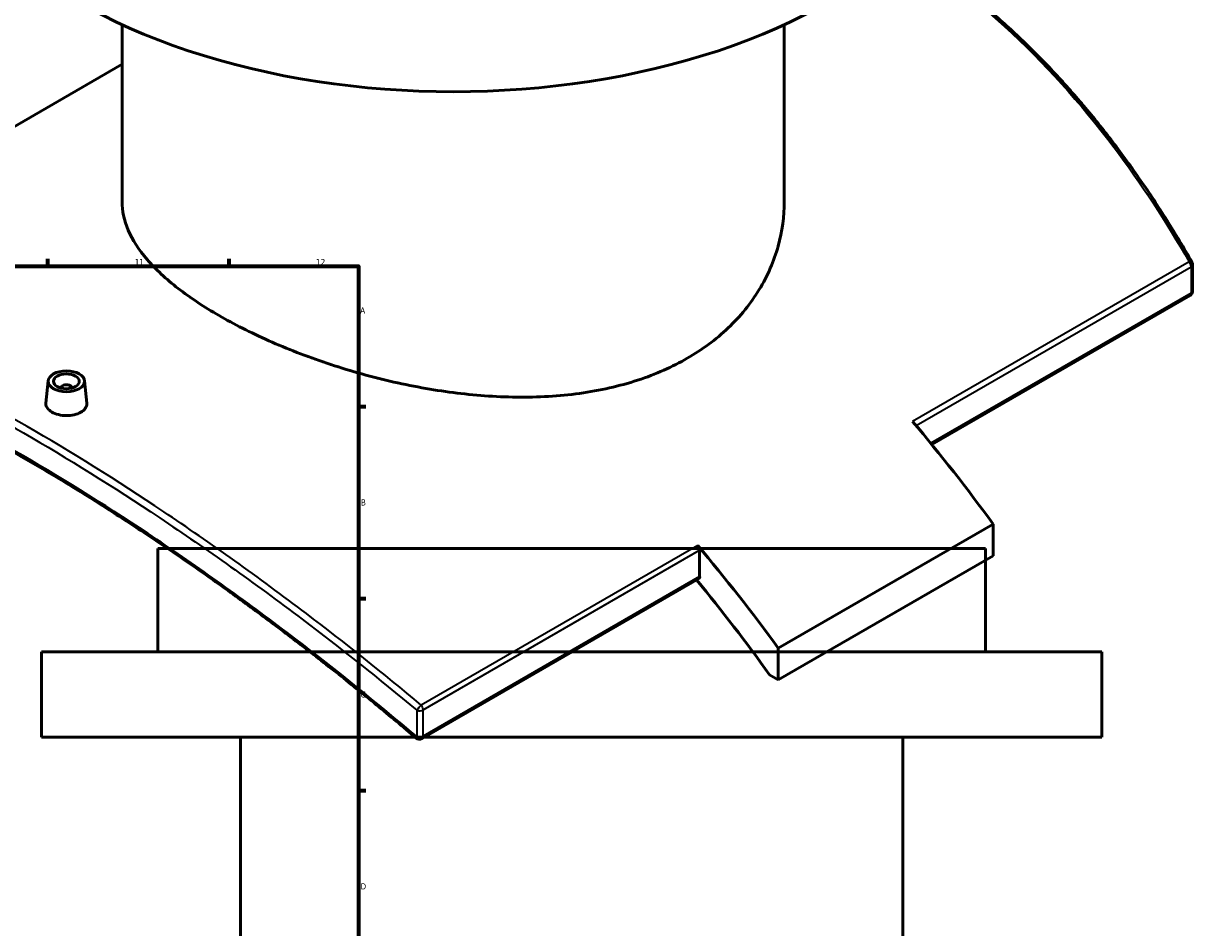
# Model space of a CAD drawing. Header units: millimetres. Extents: x -604 to 1143, y -275 to 912.
# Tile 9 of 10: x 691 to 1143, y 318 to 668. Entities that reach past the tile are written whole.
import ezdxf

# ---------------------------------------------------------------- set-up
doc = ezdxf.new("R2010")
doc.units = ezdxf.units.MM
for name, color, linetype, lineweight in [('Border (ANSI)', 7, 'Continuous', 70), ('Visible (ANSI)', 7, 'Continuous', 50), ('Visible Narrow (ANSI)', 7, 'Continuous', 35)]:
    doc.layers.add(name, color=color, linetype=linetype, lineweight=lineweight)
doc.styles.add('Note Text (ANSI)', font='tahoma.ttf')

# ---------------------------------------------------------------- blocks, each defined once
blk = doc.blocks.new('Borders Default Border')
at = {"layer": 'Border (ANSI)'}
for p, q in [((700.83, 574), (700.83, 576.8)), ((770.92, 574), (770.92, 576.8)), ((821, 519.75), (823.8, 519.75)), ((821, 445.5), (823.8, 445.5)), ((821, 371.25), (823.8, 371.25))]:
    blk.add_line(p, q, dxfattribs=at)
at = {"layer": 'Border (ANSI)', "flags": 128}
blk.add_lwpolyline([(20, 20), (20, 574), (821, 574), (821, 20), (20, 20)], dxfattribs=at)
at = {"layer": 'Border (ANSI)', "color": 5, "true_color": 0x0000ff, "char_height": 2.4, "attachment_point": 7, "style": 'Note Text (ANSI)'}
for s, insert in [('11', (734.43, 574.4)), ('12', (804.52, 574.4)), ('A', (821.58, 555.68)), ('B', (821.87, 481.43)), ('C', (821.71, 407.13)), ('D', (821.72, 332.93))]:
    blk.add_mtext(s, dxfattribs=dict(at, insert=insert))

msp = doc.modelspace()

# ---------------------------------------------------------------- linework, layer by layer
at = {"layer": 'Visible (ANSI)'}
for p, q in [((729.56, 599), (729.56, 667.4)), ((985.56, 599), (985.56, 667.4)), ((572.48, 561.47), (729.56, 652.17)), ((1143.41, 564.44), (1143.41, 574.61)), ((1142.41, 562.7), (1042.57, 505.06)), ((701.02, 529.72), (700.09, 521.07)), ((714.99, 529.72), (715.92, 521.07)), ((706.01, 527.02), (706.01, 526.83)), ((710.01, 527.02), (710.01, 526.83)), ((1066.33, 474.19), (983.25, 426.22)), ((1066.33, 474.19), (1066.33, 461.94)), ((1063.38, 464.78), (743.38, 464.78)), ((743.38, 424.78), (743.38, 464.78)), ((952.84, 453.93), (952.84, 464.11)), ((1066.33, 461.94), (983.25, 413.97)), ((1063.38, 424.78), (1063.38, 464.78)), ((952.43, 453.02), (845.53, 391.3)), ((983.25, 413.97), (983.25, 426.22)), ((1108.38, 424.78), (698.38, 424.78)), ((698.38, 391.78), (698.38, 424.78)), ((1108.38, 391.78), (1108.38, 424.78)), ((979.9, 415.91), (983.25, 413.97)), ((1108.38, 391.78), (698.38, 391.78)), ((775.38, 204.78), (775.38, 391.78)), ((1031.38, 204.78), (1031.38, 391.78))]:
    msp.add_line(p, q, dxfattribs=at)
for centre, start, end in [((1141.41, 574.61), 0, 29.7333), ((1141.41, 564.44), 300, 0), ((844.53, 393.03), 229.5284, 300)]:
    msp.add_arc(centre, 2, start, end, dxfattribs=at)
for centre, major_axis, start_param, end_param in [((857.56, 759.85), (-205, 0), 0, 3.141593), ((708.01, 527.02), (-2, 0), 2.963882, 6.460896), ((899.1, 292.3), (207.5, -359.4), 1.749835, 1.87405), ((951.43, 464.92), (1, -1.73), 0.785398, 1.87405), ((816.02, 244.33), (-207.5, 359.4), 4.891428, 5.015643), ((816.02, 244.33), (200, -346.41), 1.738202, 1.855947), ((951.43, 454.75), (1, -1.73), 0, 0.785398)]:
    msp.add_ellipse(centre, major_axis=major_axis, ratio=0.57735, start_param=start_param, end_param=end_param, dxfattribs=at)
for major_axis in [(-7, 0), (5, 0)]:
    msp.add_ellipse((708.01, 529.47), major_axis=major_axis, ratio=0.57735, dxfattribs=at)
for points, knots in [([(1143.15, 575.6), (1140.03, 581.06), (1136.82, 586.43), (1130.21, 596.96), (1126.81, 602.12), (1119.82, 612.21), (1116.24, 617.14), (1108.89, 626.77), (1105.12, 631.46), (1097.4, 640.59), (1093.46, 645.03), (1085.39, 653.62), (1081.26, 657.79), (1072.85, 665.82), (1068.56, 669.69), (1059.83, 677.13), (1055.38, 680.7), (1046.34, 687.51), (1041.75, 690.77), (1035.29, 695.04), (1033.48, 696.21), (1031.66, 697.36)], [5.334428, 5.334428, 5.334428, 5.334428, 7.348366, 7.348366, 9.362304, 9.362304, 11.376241, 11.376241, 13.390179, 13.390179, 15.404117, 15.404117, 17.418054, 17.418054, 19.431992, 19.431992, 21.44593, 21.44593, 23.459868, 23.459868, 24.238611, 24.238611, 24.238611, 24.238611]), ([(948.07, 538.39), (942.35, 535.08), (935.89, 532.2), (921.85, 527.61), (914.28, 525.9), (898.51, 523.73), (890.31, 523.27), (873.83, 523.44), (865.55, 524.07), (849.57, 526.14), (841.29, 527.64), (824.81, 531.48), (816.61, 533.82), (800.84, 539.11), (793.26, 542.07), (779.23, 548.31), (772.77, 551.6), (761.33, 558.21), (755.97, 561.74), (746.56, 569.03), (742.5, 572.8), (735.99, 580.37), (733.53, 584.18), (730.32, 591.71), (729.56, 595.42), (729.56, 599)], [0, 0, 0, 0, 2.42839, 2.42839, 4.856779, 4.856779, 7.285169, 7.285169, 9.713559, 9.713559, 12.141136, 12.141136, 14.568713, 14.568713, 16.996291, 16.996291, 19.423868, 19.423868, 21.851445, 21.851445, 24.279022, 24.279022, 26.7066, 26.7066, 29.134177, 29.134177, 29.134177, 29.134177]), ([(985.56, 599), (985.56, 593.36), (984.8, 587.51), (981.58, 575.97), (979.13, 570.28), (972.62, 559.59), (968.56, 554.58), (959.15, 545.63), (953.79, 541.69), (948.07, 538.39)], [67.981913, 67.981913, 67.981913, 67.981913, 70.410302, 70.410302, 72.838692, 72.838692, 75.267082, 75.267082, 77.695471, 77.695471, 77.695471, 77.695471]), ([(843.23, 391.51), (838.12, 395.86), (832.99, 400.16), (822.68, 408.63), (817.51, 412.81), (807.15, 421.02), (801.96, 425.06), (791.57, 433), (786.38, 436.9), (776.01, 444.55), (770.83, 448.3), (760.51, 455.64), (755.37, 459.22), (745.14, 466.23), (740.05, 469.64), (729.94, 476.29), (724.92, 479.53), (714.98, 485.81), (710.05, 488.85), (700.3, 494.74), (695.48, 497.58), (685.96, 503.05), (681.27, 505.69), (672.01, 510.73), (667.45, 513.14), (658.48, 517.75), (654.06, 519.93), (645.41, 524.08), (641.16, 526.03), (632.83, 529.7), (628.76, 531.42), (620.79, 534.6), (616.89, 536.08), (609.29, 538.77), (605.58, 539.99), (599.26, 541.92), (596.6, 542.67), (590.1, 544.38), (586.32, 545.24), (579.01, 546.64), (575.49, 547.18), (572.08, 547.56)], [5.301764, 5.301764, 5.301764, 5.301764, 7.330157, 7.330157, 9.35855, 9.35855, 11.386944, 11.386944, 13.415337, 13.415337, 15.44373, 15.44373, 17.472123, 17.472123, 19.500517, 19.500517, 21.52891, 21.52891, 23.557303, 23.557303, 25.585697, 25.585697, 27.61409, 27.61409, 29.642483, 29.642483, 31.670876, 31.670876, 33.69927, 33.69927, 35.727663, 35.727663, 37.756056, 37.756056, 39.784449, 39.784449, 41.305744, 41.305744, 43.587687, 43.587687, 45.869629, 45.869629, 45.869629, 45.869629]), ([(713.62, 517.52), (712.91, 517.11), (712.02, 516.76), (710.07, 516.31), (709, 516.2), (707.01, 516.22), (705.95, 516.34), (704, 516.82), (703.1, 517.17), (701.7, 517.99), (701.09, 518.5), (700.28, 519.61), (700.08, 520.22), (700.08, 520.88), (700.08, 520.97), (700.09, 521.07)], [0, 0, 0, 0, 0.298775, 0.298775, 0.59755, 0.59755, 0.896268, 0.896268, 1.194987, 1.194987, 1.493705, 1.493705, 1.792423, 1.792423, 1.840895, 1.840895, 1.840895, 1.840895]), ([(715.92, 521.07), (715.93, 520.98), (715.94, 520.88), (715.94, 520.2), (715.74, 519.58), (714.93, 518.44), (714.32, 517.92), (713.62, 517.52)], [4.133671, 4.133671, 4.133671, 4.133671, 4.1823962, 4.1823962, 4.4811713, 4.4811713, 4.7799464, 4.7799464, 4.7799464, 4.7799464])]:
    msp.add_open_spline(points, degree=3, knots=knots, dxfattribs=at)
at = {"layer": 'Visible Narrow (ANSI)'}
for p, q in [((1142.07, 575.68), (1035.17, 513.96)), ((1036.49, 512.4), (1142.83, 573.8)), ((1142.83, 573.8), (1142.83, 563.62)), ((1142.83, 563.62), (1042.19, 505.52)), ((952.08, 465.99), (845.18, 404.27)), ((845.94, 402.39), (952.84, 464.11)), ((952.84, 453.93), (845.94, 392.21)), ((845.94, 392.21), (845.94, 402.39)), ((843.49, 402.22), (843.49, 392.04))]:
    msp.add_line(p, q, dxfattribs=at)
for centre, major_axis, ratio, start_param, end_param in [((1141.41, 574.61), (1.74, 0.99), 0.360523, 0, 0.988899), ((1141.41, 574.61), (1, -1.73), 0.57735, 0.785398, 1.87405), ((1141.41, 574.61), (2, 0), 0.57735, 5.497787, 6.283185), ((1141.41, 564.44), (1, -1.73), 0.57735, 0, 0.785398), ((1141.41, 564.44), (2, 0), 0.57735, 5.497787, 6.283185), ((844.53, 403.2), (-1.28, -1.53), 0.116081, 4.043552, 5.504011), ((844.53, 403.2), (2, 0), 0.57735, 4.166759, 5.497787), ((844.53, 403.2), (-1, 1.73), 0.57735, 3.926991, 5.015643), ((844.53, 393.03), (-1.3, -1.52), 0.106077, 5.505121, 6.283185), ((844.53, 393.03), (-2, 0), 0.57735, 1.025166, 2.356194), ((844.53, 393.03), (1, -1.73), 0.57735, 0, 0.785398)]:
    msp.add_ellipse(centre, major_axis=major_axis, ratio=ratio, start_param=start_param, end_param=end_param, dxfattribs=at)
for points, knots in [([(1031.19, 696.92), (1044.95, 688.23), (1058.17, 678.11), (1085.89, 652.86), (1100.05, 637.15), (1123.47, 606.08), (1133.15, 591.27), (1142.07, 575.68)], [-24.159393, -24.159393, -24.159393, -24.159393, -18.25089, -18.25089, -11.083607, -11.083607, -5.334428, -5.334428, -5.334428, -5.334428]), ([(845.18, 404.27), (830.52, 416.55), (815.66, 428.37), (782.29, 453.69), (763.77, 466.89), (727.51, 491.17), (709.78, 502.24), (692.8, 512.04), (675.83, 521.84), (659.61, 530.37), (629.23, 544.57), (615.07, 550.24), (591.43, 557.78), (581.56, 560.15), (572.48, 561.47)], [-41.900693, -41.900693, -41.900693, -41.900693, -36.151106, -36.151106, -28.984025, -28.984025, -21.816939, -21.816939, -21.816939, -14.649853, -14.649853, -7.482772, -7.482772, -1.609597, -1.609597, -1.609597, -1.609597]), ([(571.99, 558.96), (580.88, 557.6), (590.53, 555.24), (613.87, 547.75), (627.99, 542.07), (658.28, 527.88), (674.45, 519.37), (691.39, 509.59), (708.32, 499.81), (726.02, 488.77), (762.21, 464.58), (780.69, 451.43), (814.01, 426.21), (828.85, 414.44), (843.49, 402.22)], [1.732989, 1.732989, 1.732989, 1.732989, 7.482772, 7.482772, 14.649853, 14.649853, 21.816939, 21.816939, 21.816939, 28.984025, 28.984025, 36.151106, 36.151106, 41.900693, 41.900693, 41.900693, 41.900693]), ([(843.49, 392.04), (828.06, 405.18), (812.38, 417.8), (778.66, 443.55), (760.62, 456.47), (725.26, 480.22), (707.96, 491.04), (691.39, 500.61), (674.82, 510.18), (658.97, 518.49), (629.26, 532.31), (615.4, 537.8), (591.59, 545.28), (581.36, 547.62), (571.99, 548.79)], [5.301764, 5.301764, 5.301764, 5.301764, 11.403959, 11.403959, 18.418132, 18.418132, 25.432309, 25.432309, 25.432309, 32.446487, 32.446487, 39.460659, 39.460659, 45.563073, 45.563073, 45.563073, 45.563073])]:
    msp.add_open_spline(points, degree=3, knots=knots, dxfattribs=at)

# ---------------------------------------------------------------- block references
msp.add_blockref('Borders Default Border', (0, 0))

doc.saveas('drawing.dxf')
